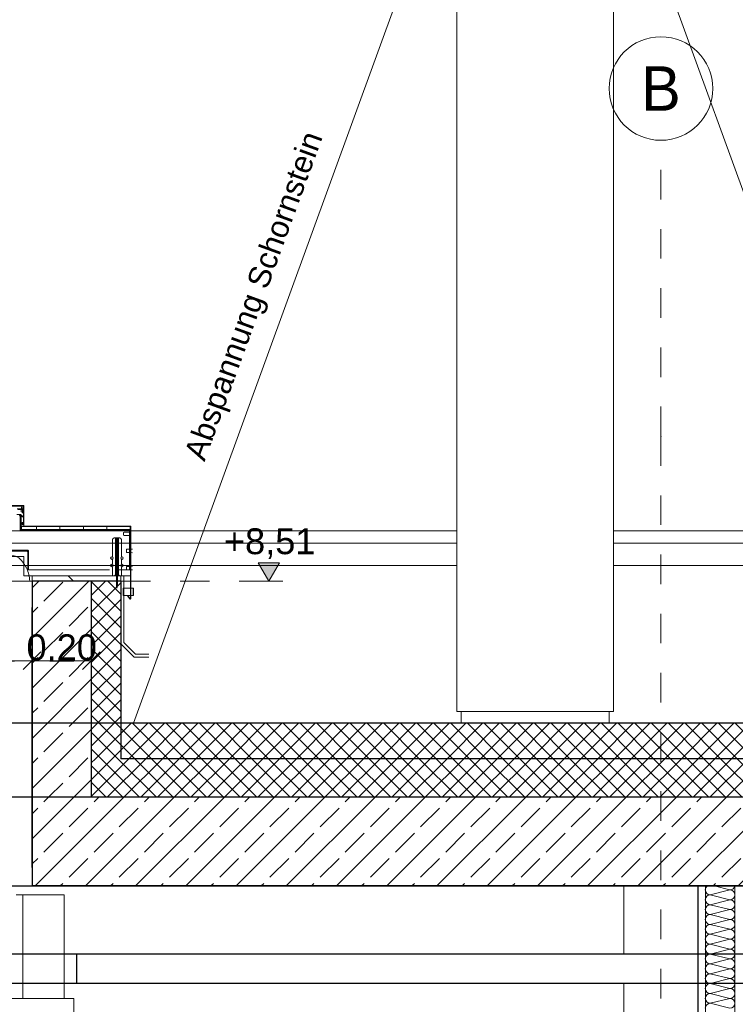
# Model space of a CAD drawing. Header units: metres. Extents: x -20.3 to 39.4, y -22.2 to 2.8.
# Tile 42 of 65: x 13.7 to 16.2, y -3.1 to 0.2. Entities that reach past the tile are written whole.
import ezdxf
from ezdxf.enums import TextEntityAlignment as Align

# ---------------------------------------------------------------- set-up
doc = ezdxf.new("R2010")
doc.units = ezdxf.units.M
doc.header["$LTSCALE"] = 0.4
doc.header["$MEASUREMENT"] = 0
for name, pattern in [('Raster', [0.2, 0.1, -0.05, 0, -0.05]), ('SNIT2', [0.02, 0.01, -0.002, 0.002, -0.002, 0.002, -0.002]), ('Strichlinie eng', [0.115, 0.075, -0.04])]:
    doc.linetypes.add(name, pattern=pattern)
doc.layers.get('0').update_dxf_attribs({"color": 8, "lineweight": 9})
doc.layers.get('Defpoints').update_dxf_attribs({"color": 8, "lineweight": 9})
for name, color, linetype in [('D-ELT GHIW Durchbrüche Bemaßung _ Beschriftung (Rohbau)', 8, 'Continuous'), ('Neubau_0', 8, 'Continuous'), ('Neubau__ GHIW - Attika', 8, 'Continuous'), ('Neubau__ GHIW- Attika Fassade', 8, 'Continuous'), ('Neubau_A-Dach', 8, 'Continuous'), ('Neubau_A-Decken', 8, 'Continuous'), ('Neubau_A-Stützen', 30, 'Continuous'), ('Neubau_A-TB Wände', 8, 'Continuous'), ('Neubau_B-abgehängte Decke', 8, 'Continuous'), ('Neubau_B-Aufbau auf Decke oder Dach', 8, 'Continuous'), ('Neubau_B-Pfosten-Riegel-Fassade', 8, 'Continuous'), ('Neubau_R-Konstruktionsraster gross', 33, 'Continuous'), ('Neubau_S-Linien _ Schraffuren.2D', 8, 'Continuous'), ('Neubau_T-Bemaßung', 8, 'Continuous')]:
    doc.layers.add(name, color=color, linetype=linetype)
doc.layers.add('T-Bemaßung', color=8, linetype='Continuous', lineweight=9)
doc.layers.add('T-Text', color=8, linetype='Continuous', lineweight=9)
doc.styles.add('ERSTELLTER_STIL_1', font='txt')
doc.styles.add('ERSTELLTER_STIL_2', font='arial.ttf')
doc.dimstyles.new('ERSTELLTER_STIL__1', dxfattribs={"dimtxt": 0.0875, "dimasz": 0.059375, "dimexe": 0.18, "dimexo": 0.0625, "dimgap": 0, "dimtad": 1, "dimzin": 0, "dimdsep": 46, "dimtxsty": 'ERSTELLTER_STIL_2', "dimblk": 'ARROWHEAD_6', "dimblk1": 'ARROWHEAD_6', "dimblk2": 'ARROWHEAD_6', "dimcen": 0.09, "dimclrd": 7, "dimclre": 7, "dimclrt": 7, "dimazin": 0, "dimtfac": 1, "dimtdec": 4, "dimtmove": 0, "dimatfit": 3, "dimfxl": 1, "dimtolj": 1, "dimtzin": 0, "dimarcsym": 0})
doc.dimstyles.new('ERSTELLTER_STIL__5', dxfattribs={"dimtxt": 0.0875, "dimasz": 0.059375, "dimexe": 0.18, "dimexo": 0.0625, "dimgap": 0, "dimtad": 1, "dimtih": 1, "dimtoh": 1, "dimzin": 0, "dimdsep": 46, "dimtxsty": 'ERSTELLTER_STIL_2', "dimblk": 'ARROWHEAD_6', "dimblk1": 'ARROWHEAD_6', "dimblk2": 'ARROWHEAD_6', "dimcen": 0.09, "dimclrd": 7, "dimclre": 7, "dimclrt": 7, "dimazin": 0, "dimtfac": 1, "dimtdec": 4, "dimtmove": 0, "dimatfit": 3, "dimfxl": 1, "dimtolj": 1, "dimtzin": 0, "dimarcsym": 0})
pattern_1 = [(45, (388.31789, -10.175), (-0.084852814, 0.084852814), []), (45, (388.27546, -10.13257), (-0.084852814, 0.084852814), [0.09, -0.03])]
pattern_2 = [(45, (388.31789, -10.175), (-0.0282842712, 0.0282842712), []), (135, (388.31789, -10.175), (0.0282842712, 0.0282842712), [])]

# ---------------------------------------------------------------- blocks, each defined once
blk = doc.blocks.new('*X214', base_point=(4547.9313, -0.0469))
at = {"layer": 'Neubau_A-TB Wände', "color": 8, "linetype": 'Continuous', "lineweight": 9}
for p, q in [((4175.7517, 7.4198), (4175.6984, 7.4331)), ((4175.7517, 7.4198), (4175.685, 7.4031)), ((4175.7517, 7.3865), (4175.685, 7.4031)), ((4175.7517, 7.3865), (4175.685, 7.3698)), ((4175.7517, 7.3531), (4175.685, 7.3698)), ((4175.7517, 7.3531), (4175.685, 7.3365)), ((4175.7517, 7.3198), (4175.685, 7.3365)), ((4175.7517, 7.3198), (4175.685, 7.3031)), ((4175.7517, 7.2865), (4175.685, 7.3031)), ((4175.7517, 7.2865), (4175.685, 7.2698)), ((4175.7517, 7.2531), (4175.685, 7.2698)), ((4175.7517, 7.2531), (4175.685, 7.2365)), ((4175.7517, 7.2198), (4175.685, 7.2365)), ((4175.7517, 7.2198), (4175.685, 7.2031)), ((4175.7517, 7.1865), (4175.685, 7.2031)), ((4175.7517, 7.1865), (4175.685, 7.1698)), ((4175.7517, 7.1531), (4175.685, 7.1698)), ((4175.7517, 7.1531), (4175.685, 7.1365)), ((4175.7517, 7.1198), (4175.685, 7.1365)), ((4175.7517, 7.1198), (4175.685, 7.1031)), ((4175.7517, 7.0865), (4175.685, 7.1031)), ((4175.7517, 7.0865), (4175.685, 7.0698)), ((4175.7517, 7.0531), (4175.685, 7.0698)), ((4175.7517, 7.0531), (4175.685, 7.0365)), ((4175.7517, 7.0198), (4175.685, 7.0365))]:
    blk.add_line(p, q, dxfattribs=at)
for centre, start, end in [((4175.685, 7.4198), 126.8699, 180), ((4175.7517, 7.4365), 270, 348.463), ((4175.685, 7.4198), 180, 270), ((4175.685, 7.3865), 90, 180), ((4175.7517, 7.4031), 0, 90), ((4175.7517, 7.4031), 270, 0), ((4175.685, 7.3865), 180, 270), ((4175.685, 7.3531), 90, 180), ((4175.7517, 7.3698), 0, 90), ((4175.7517, 7.3698), 270, 0), ((4175.685, 7.3531), 180, 270), ((4175.685, 7.3198), 90, 180), ((4175.7517, 7.3365), 0, 90), ((4175.7517, 7.3365), 270, 0), ((4175.685, 7.3198), 180, 270), ((4175.685, 7.2865), 90, 180), ((4175.7517, 7.3031), 0, 90), ((4175.7517, 7.3031), 270, 0), ((4175.685, 7.2865), 180, 270), ((4175.685, 7.2531), 90, 180), ((4175.7517, 7.2698), 0, 90), ((4175.7517, 7.2698), 270, 0), ((4175.685, 7.2531), 180, 270), ((4175.685, 7.2198), 90, 180), ((4175.7517, 7.2365), 0, 90), ((4175.7517, 7.2365), 270, 0), ((4175.685, 7.2198), 180, 270), ((4175.685, 7.1865), 90, 180), ((4175.7517, 7.2031), 0, 90), ((4175.7517, 7.2031), 270, 0), ((4175.685, 7.1865), 180, 270), ((4175.685, 7.1531), 90, 180), ((4175.7517, 7.1698), 0, 90), ((4175.7517, 7.1698), 270, 0), ((4175.685, 7.1531), 180, 270), ((4175.685, 7.1198), 90, 180), ((4175.7517, 7.1365), 0, 90), ((4175.7517, 7.1365), 270, 0), ((4175.685, 7.1198), 180, 270), ((4175.685, 7.0865), 90, 180), ((4175.7517, 7.1031), 0, 90), ((4175.7517, 7.1031), 270, 0), ((4175.685, 7.0865), 180, 270), ((4175.685, 7.0531), 90, 180), ((4175.7517, 7.0698), 0, 90), ((4175.7517, 7.0698), 270, 0), ((4175.685, 7.0531), 180, 270), ((4175.685, 7.0198), 90, 180), ((4175.7517, 7.0365), 0, 90), ((4175.7517, 7.0365), 270, 0)]:
    blk.add_arc(centre, 0.0167, start, end, dxfattribs=at)
blk = doc.blocks.new('ARROWHEAD_6')
at = {"color": 0, "linetype": 'Continuous', "lineweight": 0}
for p, q in [((0, 0), (-1, 0)), ((-0.5, -0.5), (0.5, 0.5))]:
    blk.add_line(p, q, dxfattribs=at)
blk = doc.blocks.new('*D266')
at = {"layer": 'Defpoints', "color": 0, "linetype": 'Continuous', "transparency": 16777216}
for p in [(13.78, -1.9338), (9.65, -2.695), (13.78, -2.695)]:
    blk.add_point(p, dxfattribs=at)
at = {"layer": 'Neubau_T-Bemaßung', "linetype": 'Continuous', "lineweight": -2, "transparency": 16777216}
for p, q in [((9.65, -2.6325), (9.65, -1.7538)), ((13.78, -2.6325), (13.78, -1.7538)), ((9.7094, -1.9338), (13.7206, -1.9338))]:
    blk.add_line(p, q, dxfattribs=at)
at = {"layer": 'Neubau_T-Bemaßung', "linetype": 'Continuous', "lineweight": -2, "transparency": 16777216, "xscale": 0.059375, "yscale": 0.059375, "zscale": 0.059375, "rotation": 180}
blk.add_blockref('ARROWHEAD_6', (9.65, -1.9338), dxfattribs=at)
at = {"layer": 'Neubau_T-Bemaßung', "linetype": 'Continuous', "lineweight": -2, "transparency": 16777216, "xscale": 0.059375, "yscale": 0.059375, "zscale": 0.059375}
blk.add_blockref('ARROWHEAD_6', (13.78, -1.9338), dxfattribs=at)
at = {"layer": 'Neubau_T-Bemaßung', "linetype": 'Continuous', "lineweight": 9, "transparency": 16777216, "insert": (11.7115, -1.889), "char_height": 0.0875, "attachment_point": 5, "style": 'ERSTELLTER_STIL_2'}
blk.add_mtext('\\A1;4.13', dxfattribs=at)
blk = doc.blocks.new('*D267')
at = {"layer": 'Defpoints', "color": 0, "linetype": 'Continuous', "transparency": 16777216}
for p in [(13.98, -1.665), (13.98, -1.9338), (13.78, -2.695)]:
    blk.add_point(p, dxfattribs=at)
at = {"layer": 'Neubau_T-Bemaßung', "linetype": 'Continuous', "lineweight": -2, "transparency": 16777216}
for p, q in [((13.98, -1.7275), (13.98, -2.1138)), ((13.78, -2.6325), (13.78, -1.7538)), ((13.8394, -1.9338), (13.9206, -1.9338))]:
    blk.add_line(p, q, dxfattribs=at)
at = {"layer": 'Neubau_T-Bemaßung', "linetype": 'Continuous', "lineweight": -2, "transparency": 16777216, "xscale": 0.059375, "yscale": 0.059375, "zscale": 0.059375, "rotation": 180}
blk.add_blockref('ARROWHEAD_6', (13.78, -1.9338), dxfattribs=at)
at = {"layer": 'Neubau_T-Bemaßung', "linetype": 'Continuous', "lineweight": -2, "transparency": 16777216, "xscale": 0.059375, "yscale": 0.059375, "zscale": 0.059375}
blk.add_blockref('ARROWHEAD_6', (13.98, -1.9338), dxfattribs=at)
at = {"layer": 'Neubau_T-Bemaßung', "linetype": 'Continuous', "lineweight": 9, "transparency": 16777216, "insert": (13.88, -1.8891), "char_height": 0.0875, "attachment_point": 5, "style": 'ERSTELLTER_STIL_2'}
blk.add_mtext('\\A1;0.20', dxfattribs=at)
blk = doc.blocks.new('*D288')
at = {"layer": 'Defpoints', "color": 0, "linetype": 'Continuous', "transparency": 16777216}
for p in [(11.715, -2.695), (21.1401, -2.695), (19.84, -2.925)]:
    blk.add_point(p, dxfattribs=at)
at = {"layer": 'Neubau_T-Bemaßung', "linetype": 'Continuous', "lineweight": -2, "transparency": 16777216}
for p, q in [((21.1401, -2.6356), (21.1401, -2.5762)), ((11.7775, -2.695), (21.3201, -2.695)), ((21.1401, -2.695), (21.1401, -2.6965)), ((19.9025, -2.925), (21.3201, -2.925)), ((21.1401, -2.925), (21.1401, -2.9238)), ((21.1401, -2.9844), (21.1401, -3.0437))]:
    blk.add_line(p, q, dxfattribs=at)
at = {"layer": 'Neubau_T-Bemaßung', "linetype": 'Continuous', "lineweight": -2, "transparency": 16777216, "xscale": 0.059375, "yscale": 0.059375, "zscale": 0.059375}
for p, rotation in [((21.1401, -2.695), 270), ((21.1401, -2.925), 90)]:
    blk.add_blockref('ARROWHEAD_6', p, dxfattribs=dict(at, rotation=rotation))
at = {"layer": 'Neubau_T-Bemaßung', "linetype": 'Continuous', "lineweight": 9, "transparency": 16777216, "insert": (21.1401, -2.8101), "char_height": 0.0875, "attachment_point": 5, "rotation": 90, "style": 'ERSTELLTER_STIL_2'}
blk.add_mtext('\\A1;0.23', dxfattribs=at)
blk = doc.blocks.new('*D289')
at = {"layer": 'Defpoints', "color": 0, "linetype": 'Continuous', "transparency": 16777216}
for p in [(21.1401, -2.395), (23.555, -2.395), (11.715, -2.695)]:
    blk.add_point(p, dxfattribs=at)
at = {"layer": 'Neubau_T-Bemaßung', "linetype": 'Continuous', "lineweight": -2, "transparency": 16777216}
for p, q in [((21.1401, -2.3356), (21.1401, -2.2763)), ((23.4925, -2.395), (20.9601, -2.395)), ((21.1401, -2.395), (21.1401, -2.4317)), ((21.1401, -2.695), (21.1401, -2.6586)), ((11.7775, -2.695), (21.3201, -2.695)), ((21.1401, -2.7544), (21.1401, -2.8137))]:
    blk.add_line(p, q, dxfattribs=at)
at = {"layer": 'Neubau_T-Bemaßung', "linetype": 'Continuous', "lineweight": -2, "transparency": 16777216, "xscale": 0.059375, "yscale": 0.059375, "zscale": 0.059375}
for p, rotation in [((21.1401, -2.395), 270), ((21.1401, -2.695), 90)]:
    blk.add_blockref('ARROWHEAD_6', p, dxfattribs=dict(at, rotation=rotation))
at = {"layer": 'Neubau_T-Bemaßung', "linetype": 'Continuous', "lineweight": 9, "transparency": 16777216, "insert": (21.1401, -2.5451), "char_height": 0.0875, "attachment_point": 5, "rotation": 90, "style": 'ERSTELLTER_STIL_2'}
blk.add_mtext('\\A1;0.30', dxfattribs=at)
blk = doc.blocks.new('*D297')
at = {"layer": 'Defpoints', "color": 0, "linetype": 'Continuous', "transparency": 16777216}
for p in [(11.715, -2.695), (21.4901, -2.695), (23.73, -6.195)]:
    blk.add_point(p, dxfattribs=at)
at = {"layer": 'Neubau_T-Bemaßung', "linetype": 'Continuous', "lineweight": -2, "transparency": 16777216}
for p, q in [((11.7775, -2.695), (21.6701, -2.695)), ((21.4901, -2.7544), (21.4901, -4.335)), ((21.4901, -6.1356), (21.4901, -4.562)), ((23.6675, -6.195), (21.3101, -6.195))]:
    blk.add_line(p, q, dxfattribs=at)
at = {"layer": 'Neubau_T-Bemaßung', "linetype": 'Continuous', "lineweight": -2, "transparency": 16777216, "xscale": 0.059375, "yscale": 0.059375, "zscale": 0.059375}
for p, rotation in [((21.4901, -2.695), 90), ((21.4901, -6.195), 270)]:
    blk.add_blockref('ARROWHEAD_6', p, dxfattribs=dict(at, rotation=rotation))
at = {"layer": 'Neubau_T-Bemaßung', "linetype": 'Continuous', "lineweight": 9, "transparency": 16777216, "insert": (21.4901, -4.4485), "char_height": 0.0875, "attachment_point": 5, "rotation": 90, "style": 'ERSTELLTER_STIL_2'}
blk.add_mtext('\\A1;3.50', dxfattribs=at)
blk = doc.blocks.new('*D298')
at = {"layer": 'Defpoints', "color": 0, "linetype": 'Continuous', "transparency": 16777216}
for p in [(21.4901, -2.395), (23.555, -2.395), (11.715, -2.695)]:
    blk.add_point(p, dxfattribs=at)
at = {"layer": 'Neubau_T-Bemaßung', "linetype": 'Continuous', "lineweight": -2, "transparency": 16777216}
for p, q in [((21.4901, -2.3356), (21.4901, -2.2763)), ((23.4925, -2.395), (21.3101, -2.395)), ((21.4901, -2.395), (21.4901, -2.4317)), ((21.4901, -2.695), (21.4901, -2.6586)), ((11.7775, -2.695), (21.6701, -2.695)), ((21.4901, -2.7544), (21.4901, -2.8137))]:
    blk.add_line(p, q, dxfattribs=at)
at = {"layer": 'Neubau_T-Bemaßung', "linetype": 'Continuous', "lineweight": -2, "transparency": 16777216, "xscale": 0.059375, "yscale": 0.059375, "zscale": 0.059375}
for p, rotation in [((21.4901, -2.395), 270), ((21.4901, -2.695), 90)]:
    blk.add_blockref('ARROWHEAD_6', p, dxfattribs=dict(at, rotation=rotation))
at = {"layer": 'Neubau_T-Bemaßung', "linetype": 'Continuous', "lineweight": 9, "transparency": 16777216, "insert": (21.4901, -2.5451), "char_height": 0.0875, "attachment_point": 5, "rotation": 90, "style": 'ERSTELLTER_STIL_2'}
blk.add_mtext('\\A1;0.30', dxfattribs=at)
blk = doc.blocks.new('*D309')
at = {"layer": 'Defpoints', "color": 0, "linetype": 'Continuous', "transparency": 16777216}
for p in [(5.6129, -3.025), (19.84, -3.025), (33.092, -6.025)]:
    blk.add_point(p, dxfattribs=at)
at = {"layer": 'Neubau_T-Bemaßung', "linetype": 'Continuous', "lineweight": -2, "transparency": 16777216}
for p, q in [((19.7775, -3.025), (5.4329, -3.025)), ((5.6129, -3.0844), (5.6129, -4.415)), ((5.6129, -5.9656), (5.6129, -4.642)), ((33.0295, -6.025), (5.4329, -6.025))]:
    blk.add_line(p, q, dxfattribs=at)
at = {"layer": 'Neubau_T-Bemaßung', "linetype": 'Continuous', "lineweight": -2, "transparency": 16777216, "xscale": 0.059375, "yscale": 0.059375, "zscale": 0.059375}
for p, rotation in [((5.6129, -3.025), 90), ((5.6129, -6.025), 270)]:
    blk.add_blockref('ARROWHEAD_6', p, dxfattribs=dict(at, rotation=rotation))
at = {"layer": 'Neubau_T-Bemaßung', "linetype": 'Continuous', "lineweight": 9, "transparency": 16777216, "insert": (5.6129, -4.5285), "char_height": 0.0875, "attachment_point": 5, "rotation": 90, "style": 'ERSTELLTER_STIL_2'}
blk.add_mtext('\\A1;3.00', dxfattribs=at)
blk = doc.blocks.new('*D310')
at = {"layer": 'Defpoints', "color": 0, "linetype": 'Continuous', "transparency": 16777216}
for p in [(5.7264, -2.925), (19.84, -2.925), (19.84, -3.025)]:
    blk.add_point(p, dxfattribs=at)
at = {"layer": 'Neubau_T-Bemaßung', "linetype": 'Continuous', "lineweight": -2, "transparency": 16777216}
for p, q in [((5.7264, -2.8656), (5.7264, -2.8062)), ((19.7775, -2.925), (5.5464, -2.925)), ((5.7264, -2.925), (5.7264, -3.025)), ((19.7775, -3.025), (5.5464, -3.025)), ((5.7264, -3.0844), (5.7264, -3.1438))]:
    blk.add_line(p, q, dxfattribs=at)
at = {"layer": 'Neubau_T-Bemaßung', "linetype": 'Continuous', "lineweight": -2, "transparency": 16777216, "xscale": 0.059375, "yscale": 0.059375, "zscale": 0.059375}
for p, rotation in [((5.7264, -2.925), 270), ((5.7264, -3.025), 90)]:
    blk.add_blockref('ARROWHEAD_6', p, dxfattribs=dict(at, rotation=rotation))
at = {"layer": 'Neubau_T-Bemaßung', "linetype": 'Continuous', "lineweight": 9, "transparency": 16777216, "insert": (5.6129, -3.1438), "char_height": 0.0875, "attachment_point": 5, "rotation": 90, "style": 'ERSTELLTER_STIL_2'}
blk.add_mtext('\\A1;0.10', dxfattribs=at)
blk = doc.blocks.new('*D311')
at = {"layer": 'Defpoints', "color": 0, "linetype": 'Continuous', "transparency": 16777216}
for p in [(5.6129, -2.695), (11.715, -2.695), (19.84, -2.925)]:
    blk.add_point(p, dxfattribs=at)
at = {"layer": 'Neubau_T-Bemaßung', "linetype": 'Continuous', "lineweight": -2, "transparency": 16777216}
for p, q in [((5.6129, -2.6356), (5.6129, -2.5763)), ((11.6525, -2.695), (5.4329, -2.695)), ((5.6129, -2.695), (5.6129, -2.6965)), ((19.7775, -2.925), (5.4329, -2.925)), ((5.6129, -2.925), (5.6129, -2.9238)), ((5.6129, -2.9844), (5.6129, -3.0437))]:
    blk.add_line(p, q, dxfattribs=at)
at = {"layer": 'Neubau_T-Bemaßung', "linetype": 'Continuous', "lineweight": -2, "transparency": 16777216, "xscale": 0.059375, "yscale": 0.059375, "zscale": 0.059375}
for p, rotation in [((5.6129, -2.695), 270), ((5.6129, -2.925), 90)]:
    blk.add_blockref('ARROWHEAD_6', p, dxfattribs=dict(at, rotation=rotation))
at = {"layer": 'Neubau_T-Bemaßung', "linetype": 'Continuous', "lineweight": 9, "transparency": 16777216, "insert": (5.6129, -2.8101), "char_height": 0.0875, "attachment_point": 5, "rotation": 90, "style": 'ERSTELLTER_STIL_2'}
blk.add_mtext('\\A1;0.23', dxfattribs=at)
blk = doc.blocks.new('*D312')
at = {"layer": 'Defpoints', "color": 0, "linetype": 'Continuous', "transparency": 16777216}
for p in [(5.6129, -2.395), (23.555, -2.395), (11.715, -2.695)]:
    blk.add_point(p, dxfattribs=at)
at = {"layer": 'Neubau_T-Bemaßung', "linetype": 'Continuous', "lineweight": -2, "transparency": 16777216}
for p, q in [((5.6129, -2.3356), (5.6129, -2.2763)), ((23.4925, -2.395), (5.4329, -2.395)), ((5.6129, -2.395), (5.6129, -2.4317)), ((5.6129, -2.695), (5.6129, -2.6586)), ((11.6525, -2.695), (5.4329, -2.695)), ((5.6129, -2.7544), (5.6129, -2.8138))]:
    blk.add_line(p, q, dxfattribs=at)
at = {"layer": 'Neubau_T-Bemaßung', "linetype": 'Continuous', "lineweight": -2, "transparency": 16777216, "xscale": 0.059375, "yscale": 0.059375, "zscale": 0.059375}
for p, rotation in [((5.6129, -2.395), 270), ((5.6129, -2.695), 90)]:
    blk.add_blockref('ARROWHEAD_6', p, dxfattribs=dict(at, rotation=rotation))
at = {"layer": 'Neubau_T-Bemaßung', "linetype": 'Continuous', "lineweight": 9, "transparency": 16777216, "insert": (5.6129, -2.5451), "char_height": 0.0875, "attachment_point": 5, "rotation": 90, "style": 'ERSTELLTER_STIL_2'}
blk.add_mtext('\\A1;0.30', dxfattribs=at)
blk = doc.blocks.new('*D313')
at = {"layer": 'Defpoints', "color": 0, "linetype": 'Continuous', "transparency": 16777216}
for p in [(5.4994, -2.395), (23.555, -2.395), (23.555, -2.395)]:
    blk.add_point(p, dxfattribs=at)
at = {"layer": 'Neubau_T-Bemaßung', "linetype": 'Continuous', "lineweight": -2, "transparency": 16777216}
for p, q in [((5.4994, -2.3356), (5.4994, -2.2763)), ((23.4925, -2.395), (5.3194, -2.395)), ((23.4925, -2.395), (5.3194, -2.395)), ((5.4994, -2.4544), (5.4994, -2.5138))]:
    blk.add_line(p, q, dxfattribs=at)
at = {"layer": 'Neubau_T-Bemaßung', "linetype": 'Continuous', "lineweight": -2, "transparency": 16777216, "xscale": 0.059375, "yscale": 0.059375, "zscale": 0.059375}
for rotation in [270, 90]:
    blk.add_blockref('ARROWHEAD_6', (5.4994, -2.395), dxfattribs=dict(at, rotation=rotation))
at = {"layer": 'Neubau_T-Bemaßung', "linetype": 'Continuous', "lineweight": 9, "transparency": 16777216, "insert": (5.6129, -2.2763), "char_height": 0.0875, "attachment_point": 5, "rotation": 90, "style": 'ERSTELLTER_STIL_2'}
blk.add_mtext('\\A1;0.00', dxfattribs=at)
blk = doc.blocks.new('*D314')
at = {"layer": 'Defpoints', "color": 0, "linetype": 'Continuous', "transparency": 16777216}
for p in [(5.6129, -2.145), (33.092, -2.145), (23.555, -2.395)]:
    blk.add_point(p, dxfattribs=at)
at = {"layer": 'Neubau_T-Bemaßung', "linetype": 'Continuous', "lineweight": -2, "transparency": 16777216}
for p, q in [((5.6129, -2.0856), (5.6129, -2.0263)), ((33.0295, -2.145), (5.4329, -2.145)), ((5.6129, -2.145), (5.6129, -2.1562)), ((23.4925, -2.395), (5.4329, -2.395)), ((5.6129, -2.395), (5.6129, -2.3841)), ((5.6129, -2.4544), (5.6129, -2.5138))]:
    blk.add_line(p, q, dxfattribs=at)
at = {"layer": 'Neubau_T-Bemaßung', "linetype": 'Continuous', "lineweight": -2, "transparency": 16777216, "xscale": 0.059375, "yscale": 0.059375, "zscale": 0.059375}
for p, rotation in [((5.6129, -2.145), 270), ((5.6129, -2.395), 90)]:
    blk.add_blockref('ARROWHEAD_6', p, dxfattribs=dict(at, rotation=rotation))
at = {"layer": 'Neubau_T-Bemaßung', "linetype": 'Continuous', "lineweight": 9, "transparency": 16777216, "insert": (5.6129, -2.2701), "char_height": 0.0875, "attachment_point": 5, "rotation": 90, "style": 'ERSTELLTER_STIL_2'}
blk.add_mtext('\\A1;0.25', dxfattribs=at)
blk = doc.blocks.new('*D318')
at = {"layer": 'Defpoints', "color": 0, "linetype": 'Continuous', "transparency": 16777216}
for p in [(5.9629, -2.695), (11.715, -2.695), (23.73, -6.195)]:
    blk.add_point(p, dxfattribs=at)
at = {"layer": 'Neubau_T-Bemaßung', "linetype": 'Continuous', "lineweight": -2, "transparency": 16777216}
for p, q in [((11.6525, -2.695), (5.7829, -2.695)), ((5.9629, -2.7544), (5.9629, -4.335)), ((5.9629, -6.1356), (5.9629, -4.562)), ((23.6675, -6.195), (5.7829, -6.195))]:
    blk.add_line(p, q, dxfattribs=at)
at = {"layer": 'Neubau_T-Bemaßung', "linetype": 'Continuous', "lineweight": -2, "transparency": 16777216, "xscale": 0.059375, "yscale": 0.059375, "zscale": 0.059375}
for p, rotation in [((5.9629, -2.695), 90), ((5.9629, -6.195), 270)]:
    blk.add_blockref('ARROWHEAD_6', p, dxfattribs=dict(at, rotation=rotation))
at = {"layer": 'Neubau_T-Bemaßung', "linetype": 'Continuous', "lineweight": 9, "transparency": 16777216, "insert": (5.9629, -4.4485), "char_height": 0.0875, "attachment_point": 5, "rotation": 90, "style": 'ERSTELLTER_STIL_2'}
blk.add_mtext('\\A1;3.50', dxfattribs=at)
blk = doc.blocks.new('*D319')
at = {"layer": 'Defpoints', "color": 0, "linetype": 'Continuous', "transparency": 16777216}
for p in [(5.9629, -2.395), (23.555, -2.395), (11.715, -2.695)]:
    blk.add_point(p, dxfattribs=at)
at = {"layer": 'Neubau_T-Bemaßung', "linetype": 'Continuous', "lineweight": -2, "transparency": 16777216}
for p, q in [((5.9629, -2.3356), (5.9629, -2.2763)), ((23.4925, -2.395), (5.7829, -2.395)), ((5.9629, -2.395), (5.9629, -2.4317)), ((5.9629, -2.695), (5.9629, -2.6586)), ((11.6525, -2.695), (5.7829, -2.695)), ((5.9629, -2.7544), (5.9629, -2.8138))]:
    blk.add_line(p, q, dxfattribs=at)
at = {"layer": 'Neubau_T-Bemaßung', "linetype": 'Continuous', "lineweight": -2, "transparency": 16777216, "xscale": 0.059375, "yscale": 0.059375, "zscale": 0.059375}
for p, rotation in [((5.9629, -2.395), 270), ((5.9629, -2.695), 90)]:
    blk.add_blockref('ARROWHEAD_6', p, dxfattribs=dict(at, rotation=rotation))
at = {"layer": 'Neubau_T-Bemaßung', "linetype": 'Continuous', "lineweight": 9, "transparency": 16777216, "insert": (5.9629, -2.5451), "char_height": 0.0875, "attachment_point": 5, "rotation": 90, "style": 'ERSTELLTER_STIL_2'}
blk.add_mtext('\\A1;0.30', dxfattribs=at)
blk = doc.blocks.new('*D320')
at = {"layer": 'Defpoints', "color": 0, "linetype": 'Continuous', "transparency": 16777216}
for p in [(5.8494, -2.395), (23.555, -2.395), (23.555, -2.395)]:
    blk.add_point(p, dxfattribs=at)
at = {"layer": 'Neubau_T-Bemaßung', "linetype": 'Continuous', "lineweight": -2, "transparency": 16777216}
for p, q in [((5.8494, -2.3356), (5.8494, -2.2763)), ((23.4925, -2.395), (5.6694, -2.395)), ((23.4925, -2.395), (5.6694, -2.395)), ((5.8494, -2.4544), (5.8494, -2.5138))]:
    blk.add_line(p, q, dxfattribs=at)
at = {"layer": 'Neubau_T-Bemaßung', "linetype": 'Continuous', "lineweight": -2, "transparency": 16777216, "xscale": 0.059375, "yscale": 0.059375, "zscale": 0.059375}
for rotation in [270, 90]:
    blk.add_blockref('ARROWHEAD_6', (5.8494, -2.395), dxfattribs=dict(at, rotation=rotation))
at = {"layer": 'Neubau_T-Bemaßung', "linetype": 'Continuous', "lineweight": 9, "transparency": 16777216, "insert": (5.9629, -2.2763), "char_height": 0.0875, "attachment_point": 5, "rotation": 90, "style": 'ERSTELLTER_STIL_2'}
blk.add_mtext('\\A1;0.00', dxfattribs=at)

msp = doc.modelspace()

# ---------------------------------------------------------------- hatches: boundary and pattern name
at = {"linetype": 'Continuous', "lineweight": 9}
h = msp.add_hatch(dxfattribs=at)
h.set_pattern_fill('ANSI31_0002', color=256, style=0, pattern_type=2)
h.set_pattern_definition([(90, (12.842, -1.56411), (0.079375, 0), [])])
h.paths.add_polyline_path([(13.7444, -1.4799), (14.1113, -1.4799), (14.1113, -1.4899), (13.7444, -1.4899)])
at = {"linetype": 'Continuous', "lineweight": 25}
h = msp.add_hatch(dxfattribs=at)
h.set_pattern_fill('ANSI31_0002', color=256, style=0, pattern_type=2)
h.set_pattern_definition([(135, (13.92, -1.665), (0.11225, 0.11225), [])])
h.paths.add_polyline_path([(13.78, -1.665), (13.78, -1.647), (14.0647, -1.647), (14.0647, -1.6512), (14.0651, -1.652), (14.0651, -1.665)])
at = {"linetype": 'Continuous', "lineweight": 9}
h = msp.add_hatch(dxfattribs=at)
h.set_pattern_fill('ANSI31_0002', color=256, style=0, pattern_type=2)
h.set_pattern_definition([(90, (12.851514, -1.56411), (0.079375, 0), [])])
h.paths.add_polyline_path([(14.1222, -1.6888), (14.1222, -1.7138), (14.0873, -1.7138), (14.0873, -1.6888)])
at = {"layer": 'Neubau__ GHIW - Attika', "linetype": 'Continuous', "lineweight": 0}
h = msp.add_hatch(dxfattribs=at)
h.set_pattern_fill('BETON__STAHLBETON_0002', color=256, style=0, pattern_type=2)
h.set_pattern_definition(pattern_1)
h.paths.add_polyline_path([(13.78, -2.395), (13.98, -2.395), (13.98, -1.665), (13.78, -1.665)])
at = {"layer": 'Neubau_A-Dach', "linetype": 'Continuous', "lineweight": 0}
h = msp.add_hatch(dxfattribs=at)
h.set_pattern_fill('DÄMMUNG__HART_1_0002', color=256, style=0, pattern_type=2)
h.set_pattern_definition(pattern_2)
h.paths.add_polyline_path([(13.98, -1.665), (13.98, -2.265), (14.08, -2.265), (14.08, -1.665)])
at = {"layer": 'Neubau_A-Decken', "linetype": 'Continuous', "lineweight": 0}
h = msp.add_hatch(dxfattribs=at)
h.set_pattern_fill('BETON__STAHLBETON_0002', color=256, style=0, pattern_type=2)
h.set_pattern_definition(pattern_1)
h.paths.add_polyline_path([(23.555, -2.395), (13.78, -2.395), (13.78, -2.695), (23.555, -2.695)])
at = {"layer": 'Neubau_B-Aufbau auf Decke oder Dach', "linetype": 'Continuous', "lineweight": 0}
h = msp.add_hatch(dxfattribs=at)
h.set_pattern_fill('DÄMMUNG__HART_1_0002', color=256, style=0, pattern_type=2)
h.set_pattern_definition(pattern_2)
h.paths.add_polyline_path([(14.08, -2.265), (23.255, -2.265), (23.255, -2.145), (14.08, -2.145)])
h = msp.add_hatch(dxfattribs=at)
h.set_pattern_fill('DÄMMUNG__HART_1_0002', color=256, style=0, pattern_type=2)
h.set_pattern_definition(pattern_2)
h.paths.add_polyline_path([(13.98, -2.265), (13.98, -2.395), (23.355, -2.395), (23.355, -2.265)])
at = {"layer": 'Neubau_T-Bemaßung', "linetype": 'Continuous', "lineweight": 9}
msp.add_hatch(color=256, dxfattribs=at).paths.add_polyline_path([(14.58, -1.665), (14.6162, -1.6025), (14.5437, -1.6025)])

# ---------------------------------------------------------------- linework, layer by layer
at = {"linetype": 'Continuous', "lineweight": 9}
msp.add_line((13.783, -1.665), (14.08, -1.665), dxfattribs=at)
for points in [[(13.7083, -1.4096), (13.751, -1.4096, -0.414198), (13.7515, -1.4101), (13.7515, -1.4193, -0.414266), (13.7512, -1.4196), (13.7503, -1.4196, -0.414196), (13.75, -1.4193), (13.75, -1.4118, 0.41421), (13.7492, -1.4111), (13.7103, -1.4111, 0.41421)], [(13.7301, -1.4207), (13.7437, -1.4207, 0.439349), (13.744, -1.4204), (13.744, -1.4148, -0.45066), (13.7443, -1.4145), (13.7452, -1.4145, -0.423833), (13.7455, -1.4148), (13.7455, -1.4204, 0.42004), (13.7458, -1.4207), (13.7479, -1.4207, -0.396464), (13.7482, -1.421), (13.7482, -1.4269, 0.425115), (13.7485, -1.4272), (13.7517, -1.4272, -0.43557), (13.752, -1.4275), (13.752, -1.4727, -0.380514), (13.7517, -1.473), (13.747, -1.473, -0.430038), (13.7467, -1.4727), (13.7467, -1.4668, -0.412775), (13.747, -1.4665), (13.7479, -1.4665, -0.412197), (13.7482, -1.4668), (13.7482, -1.4712, 0.434478), (13.7485, -1.4715), (13.7502, -1.4715, 0.440245), (13.7505, -1.4712), (13.7505, -1.429, 0.402718), (13.7502, -1.4287), (13.7485, -1.4287, 0.414289), (13.7482, -1.429), (13.7482, -1.4334, -0.411391), (13.7479, -1.4337), (13.747, -1.4337, -0.422795), (13.7467, -1.4334), (13.7467, -1.429, 0.434744), (13.7464, -1.4287), (13.742, -1.4287, -0.417263), (13.7417, -1.4284), (13.7417, -1.4275, -0.378377), (13.742, -1.4272), (13.7464, -1.4272, 0.460127), (13.7467, -1.4269), (13.7467, -1.4225, 0.412032), (13.7464, -1.4222), (13.7316, -1.4222, 0.411952)], [(13.7285, -1.4393), (13.7392, -1.4393, -0.416007), (13.7422, -1.4422), (13.7422, -1.4877, 0.416508), (13.7452, -1.4907), (14.1092, -1.4907, -0.414214), (14.1122, -1.4937), (14.1122, -1.6268), (14.0717, -1.6268)], [(14.1093, -1.6268), (14.1093, -1.4965, 0.414361), (14.1063, -1.4935), (13.7423, -1.4935, -0.414361), (13.7393, -1.4905), (13.7393, -1.4452, 0.414361), (13.7363, -1.4422)], [(14.0517, -1.5828), (14.0517, -1.5245, -0.198915), (14.0526, -1.5224), (14.0558, -1.5192, -0.203334), (14.058, -1.5183), (14.0754, -1.5183, -0.197634), (14.0776, -1.5192), (14.0808, -1.5224, -0.183766), (14.0817, -1.5245), (14.0817, -1.5829)], [(14.0629, -1.5183, 0.405021), (14.0619, -1.5193), (14.0619, -1.647)], [(14.0648, -1.647), (14.0648, -1.5193, 0.401201), (14.0638, -1.5183)], [(14.0686, -1.647), (14.0686, -1.5193, -0.401201), (14.0696, -1.5183)], [(14.0705, -1.5183, -0.405021), (14.0715, -1.5193), (14.0715, -1.647)], [(14.1093, -1.4989), (14.0993, -1.4991), (14.0906, -1.4993, 0.408629), (14.0887, -1.5013), (14.0887, -1.5083, 0.408635), (14.0906, -1.5103), (14.1028, -1.5106), (14.1093, -1.5107)], [(14.0417, -1.6268), (13.7663, -1.6268, -0.414214), (13.7653, -1.6258), (13.7653, -1.5665, 0.421392), (13.7623, -1.5635), (13.7048, -1.5635, -0.414233)], [(13.7077, -1.5606), (13.7652, -1.5606, -0.414361), (13.7682, -1.5636), (13.7682, -1.6268)], [(14.1193, -1.5569), (14.1093, -1.5571), (14.1006, -1.5573, 0.408629), (14.0987, -1.5593), (14.0987, -1.5663, 0.408635), (14.1006, -1.5683), (14.1128, -1.5686), (14.1193, -1.5687)], [(14.1193, -1.6148), (14.1093, -1.615), (14.1006, -1.6151, 0.408629), (14.0987, -1.6171), (14.0987, -1.6242, 0.408635), (14.1006, -1.6262), (14.1128, -1.6264), (14.1193, -1.6266)]]:
    msp.add_lwpolyline(points, format="xyb", dxfattribs=at)
msp.add_lwpolyline([(13.7422, -1.4439, -0.753554), (13.7455, -1.4429), (13.7482, -1.4472), (13.7473, -1.4477), (13.7447, -1.4435, 0.753554), (13.7432, -1.4439), (13.7432, -1.4781, 0.414213), (13.744, -1.4789), (14.1114, -1.4789, -0.414213), (14.1132, -1.4807), (14.1132, -1.7236, -0.733231), (14.1099, -1.7246), (14.1028, -1.7144), (14.1036, -1.7138), (14.1107, -1.724, 0.733231), (14.1122, -1.7236), (14.1122, -1.4807, 0.414213), (14.1114, -1.4799), (13.744, -1.4799, -0.414213), (13.7422, -1.4781)], format="xyb", close=True, dxfattribs=at)
for points in [[(13.7444, -1.4799), (14.1113, -1.4799), (14.1113, -1.4899), (13.7444, -1.4899)], [(14.0737, -1.6447), (14.0597, -1.6447), (14.0597, -1.647), (14.0737, -1.647)], [(14.1222, -1.6888), (14.0873, -1.6888), (14.0873, -1.7138), (14.1222, -1.7138)]]:
    msp.add_lwpolyline(points, close=True, dxfattribs=at)
at = {"linetype": 'SNIT2', "lineweight": 9}
msp.add_lwpolyline([(13.701, -1.5735), (13.701, -1.582, -0.280115), (13.7368, -1.5875, -0.19603), (13.7721, -1.6643)], format="xyb", dxfattribs=at)
at = {"linetype": 'Continuous', "lineweight": 9}
for points in [[(14.0517, -1.6078), (14.0517, -1.5908)], [(14.0817, -1.5907), (14.0817, -1.6079)], [(14.0817, -1.6157), (14.0817, -1.647), (14.0517, -1.647), (14.0517, -1.6158)], [(13.78, -1.8248), (13.78, -1.647), (14.09, -1.647), (14.09, -1.8245)], [(14.0641, -1.6531), (14.0693, -1.6542)], [(14.0641, -1.6552), (14.0693, -1.6564)], [(14.0641, -1.6574), (14.0693, -1.6585)], [(14.0641, -1.6595), (14.0693, -1.6607)], [(14.0641, -1.6617), (14.0693, -1.6628)], [(14.0641, -1.6638), (14.0693, -1.665)], [(14.0647, -1.647), (14.0647, -1.6512), (14.0651, -1.652), (14.0651, -1.6824), (14.0667, -1.6887), (14.0683, -1.6824), (14.0683, -1.652), (14.0687, -1.6512), (14.0687, -1.647)], [(14.08, -1.647), (14.08, -1.8239)], [(14.0641, -1.666), (14.0693, -1.6671)], [(14.0641, -1.6681), (14.0693, -1.6693)], [(14.0641, -1.6703), (14.0693, -1.6714)], [(14.0641, -1.6724), (14.0693, -1.6736)], [(14.0641, -1.6746), (14.0693, -1.6757)], [(14.0641, -1.6767), (14.0693, -1.6779)], [(14.0641, -1.6789), (14.0693, -1.68)], [(14.0641, -1.681), (14.0693, -1.6822)], [(14.0645, -1.6832), (14.0688, -1.6843)], [(14.08, -1.824), (14.08, -1.8769), (14.1249, -1.9217), (14.1746, -1.9217)], [(14.09, -1.8245), (14.09, -1.8727), (14.1289, -1.9116), (14.1746, -1.9116)], [(13.78, -1.8437), (13.78, -2.0044)]]:
    msp.add_lwpolyline(points, dxfattribs=at)
for centre, radius in [((14.0498, -1.5868), 0.00444), ((14.0668, -1.5868), 0.00222), ((14.0838, -1.5868), 0.00444), ((14.0498, -1.6118), 0.00444), ((14.0668, -1.6118), 0.00222), ((14.0838, -1.6118), 0.00444)]:
    msp.add_circle(centre, radius, dxfattribs=at)
msp.add_arc((14.0667, -1.6529), 0.00954, 59.1843, 120.8157, dxfattribs=at)
at = {"layer": 'D-ELT GHIW Durchbrüche Bemaßung _ Beschriftung (Rohbau)', "linetype": 'Continuous', "lineweight": 9}
for p, q in [((15.215, 0.855), (14.1231, -2.145)), ((15.745, 0.855), (16.8369, -2.145))]:
    msp.add_line(p, q, dxfattribs=at)
at = {"layer": 'Neubau_0', "linetype": 'Continuous', "lineweight": 9}
for p, q in [((15.215, -2.105), (15.215, 2.475)), ((15.745, -2.105), (15.745, 2.475)), ((15.215, -2.105), (15.745, -2.105)), ((15.23, -2.145), (15.23, -2.105)), ((15.73, -2.145), (15.73, -2.105))]:
    msp.add_line(p, q, dxfattribs=at)
at = {"layer": 'Neubau__ GHIW - Attika', "linetype": 'Continuous', "lineweight": 9}
msp.add_line((9.65, -1.665), (13.78, -1.665), dxfattribs=at)
at = {"layer": 'Neubau__ GHIW - Attika', "linetype": 'Continuous', "lineweight": 25}
for p, q in [((13.78, -1.665), (13.78, -2.395)), ((13.98, -1.665), (13.78, -1.665))]:
    msp.add_line(p, q, dxfattribs=at)
at = {"layer": 'Neubau__ GHIW - Attika', "linetype": 'Continuous', "lineweight": 25, "flags": 128}
msp.add_lwpolyline([(13.98, -1.665), (13.98, -2.265), (13.98, -2.395)], dxfattribs=at)
at = {"layer": 'Neubau__ GHIW- Attika Fassade', "linetype": 'Continuous', "lineweight": 9}
for p, q in [((15.215, -1.4949), (-0.58, -1.4949)), ((24.01, -1.4949), (15.745, -1.4949)), ((15.215, -1.537), (0.2077, -1.537)), ((23.2223, -1.537), (15.745, -1.537)), ((15.215, -1.612), (0.2077, -1.612)), ((23.2223, -1.612), (15.745, -1.612))]:
    msp.add_line(p, q, dxfattribs=at)
at = {"layer": 'Neubau_A-Dach', "linetype": 'Continuous', "lineweight": 25}
for p, q in [((14.08, -1.665), (13.98, -1.665)), ((14.08, -1.665), (14.08, -2.145)), ((14.08, -2.145), (14.08, -2.265))]:
    msp.add_line(p, q, dxfattribs=at)
at = {"layer": 'Neubau_A-Decken', "linetype": 'Continuous', "lineweight": 25}
for p in [(13.78, -2.395), (16.03, -2.695)]:
    msp.add_line(p, (13.78, -2.695), dxfattribs=at)
at = {"layer": 'Neubau_A-Decken', "linetype": 'Continuous', "lineweight": 15}
msp.add_line((9.65, -2.695), (13.78, -2.695), dxfattribs=at)
at = {"layer": 'Neubau_A-Decken', "linetype": 'Continuous', "lineweight": 25, "flags": 128}
for points in [[(23.555, -2.395), (23.355, -2.395), (13.98, -2.395), (13.78, -2.395)], [(16.18, -2.695), (16.1675, -2.695), (16.155, -2.695), (16.055, -2.695), (16.0425, -2.695), (16.03, -2.695)]]:
    msp.add_lwpolyline(points, dxfattribs=at)
at = {"layer": 'Neubau_A-Stützen', "linetype": 'Continuous', "lineweight": 9}
for p, q in [((15.78, -2.925), (15.78, -2.695)), ((15.78, -6.025), (15.78, -3.025))]:
    msp.add_line(p, q, dxfattribs=at)
at = {"layer": 'Neubau_A-TB Wände', "linetype": 'Continuous', "lineweight": 25}
for p, q in [((16.03, -2.695), (16.03, -2.925)), ((16.03, -2.925), (16.03, -3.025)), ((16.03, -3.025), (16.03, -6.025))]:
    msp.add_line(p, q, dxfattribs=at)
at = {"layer": 'Neubau_A-TB Wände', "linetype": 'Continuous', "lineweight": 15}
for p, q in [((16.055, -2.695), (16.055, -6.195)), ((16.155, -2.695), (16.155, -6.195))]:
    msp.add_line(p, q, dxfattribs=at)
at = {"layer": 'Neubau_B-abgehängte Decke', "linetype": 'Continuous', "lineweight": 9}
for p, q in [((13.8886, -2.925), (13.93, -2.925)), ((13.8886, -3.025), (13.93, -3.025))]:
    msp.add_line(p, q, dxfattribs=at)
at = {"layer": 'Neubau_B-abgehängte Decke', "linetype": 'Continuous', "lineweight": 25}
for p, q in [((13.93, -2.925), (13.93, -3.025)), ((16.03, -2.925), (13.93, -2.925)), ((16.03, -3.025), (13.93, -3.025))]:
    msp.add_line(p, q, dxfattribs=at)
at = {"layer": 'Neubau_B-Aufbau auf Decke oder Dach', "linetype": 'Continuous', "lineweight": 25}
for p, q in [((23.255, -2.145), (14.08, -2.145)), ((23.255, -2.265), (14.08, -2.265))]:
    msp.add_line(p, q, dxfattribs=at)
at = {"layer": 'Neubau_B-Pfosten-Riegel-Fassade', "linetype": 'Continuous', "lineweight": 15}
for p, q in [((13.7266, -2.725), (13.7486, -2.725)), ((13.9206, -3.075), (13.6896, -3.075))]:
    msp.add_line(p, q, dxfattribs=at)
at = {"layer": 'Neubau_B-Pfosten-Riegel-Fassade', "linetype": 'Continuous', "lineweight": 9}
for p, q in [((13.7486, -2.725), (13.8886, -2.725)), ((13.7486, -3.075), (13.7486, -2.725)), ((13.8886, -3.075), (13.8886, -2.725))]:
    msp.add_line(p, q, dxfattribs=at)
at = {"layer": 'Neubau_B-Pfosten-Riegel-Fassade', "linetype": 'Continuous', "lineweight": 15, "flags": 128}
msp.add_lwpolyline([(13.9206, -3.075), (13.9206, -3.105), (13.9206, -3.135)], dxfattribs=at)
at = {"layer": 'Neubau_R-Konstruktionsraster gross', "linetype": 'Raster', "lineweight": 9}
for q in [(15.905, -0.175), (15.905, -15.175)]:
    msp.add_line((15.905, -1.175), q, dxfattribs=at)
at = {"layer": 'Neubau_R-Konstruktionsraster gross', "linetype": 'Continuous', "lineweight": 9, "flags": 128}
msp.add_lwpolyline([(15.905, -0.175, 1), (15.905, 0.175, 1)], format="xyb", close=True, dxfattribs=at)
at = {"layer": 'Neubau_R-Konstruktionsraster gross', "linetype": 'Raster', "lineweight": 9}
msp.add_point((15.905, -1.175), dxfattribs=at)
msp.add_point((15.905, -1.175), dxfattribs=at)
at = {"layer": 'Neubau_S-Linien _ Schraffuren.2D', "linetype": 'Continuous', "lineweight": 15, "flags": 128}
msp.add_lwpolyline([(9.3168, -1.4789), (9.678, -1.4789), (9.678, -1.4096), (13.752, -1.4096), (13.752, -1.4789), (14.1132, -1.4789), (14.1132, -1.647), (13.752, -1.647), (13.752, -1.582), (9.678, -1.582), (9.678, -1.647), (9.3168, -1.647)], close=True, dxfattribs=at)
at = {"layer": 'Neubau_T-Bemaßung', "linetype": 'Continuous', "lineweight": 9}
for p, q in [((14.58, -1.665), (14.5437, -1.6025)), ((14.5437, -1.6025), (14.6162, -1.6025)), ((14.6162, -1.6025), (14.58, -1.665)), ((14.58, -1.665), (14.5331, -1.665)), ((14.58, -1.665), (14.6269, -1.665))]:
    msp.add_line(p, q, dxfattribs=at)
at = {"layer": 'T-Bemaßung', "linetype": 'Strichlinie eng', "lineweight": 9}
msp.add_line((14.08, -1.665), (14.58, -1.665), dxfattribs=at)

# ---------------------------------------------------------------- block references
at = {"layer": 'Neubau_A-TB Wände', "lineweight": 0}
msp.add_blockref('*X214', (388.3179, -10.175), dxfattribs=at)

# ---------------------------------------------------------------- texts
at = {"layer": 'Neubau_R-Konstruktionsraster gross', "style": 'ERSTELLTER_STIL_1'}
msp.add_text('B', height=0.15, dxfattribs=at).set_placement((15.905, 0.075), align=Align.TOP_CENTER)
at = {"layer": 'Neubau_T-Bemaßung', "lineweight": 9, "insert": (14.4282, -1.59), "char_height": 0.0875, "attachment_point": 7, "style": 'ERSTELLTER_STIL_2'}
msp.add_mtext('\\A1;+8,51', dxfattribs=at)
at = {"layer": 'T-Text', "linetype": 'Continuous', "lineweight": 9, "insert": (14.584, -0.7206), "char_height": 0.075, "attachment_point": 8, "rotation": 70, "style": 'ERSTELLTER_STIL_2'}
msp.add_mtext('\\A1;Abspannung Schornstein', dxfattribs=at)

# ---------------------------------------------------------------- dimensions: what is measured, and where the dimension line sits
at = {"layer": 'Neubau_T-Bemaßung', "linetype": 'Continuous', "lineweight": 9}
for base, p1, p2, picture, middle in [((13.98, -1.9338), (13.78, -2.695), (13.98, -1.665), '*D267', (13.88, -1.9338)), ((13.78, -1.9338), (9.65, -2.695), (13.78, -2.695), '*D266', (11.7115, -1.9338))]:
    dim = msp.add_linear_dim(base=base, p1=p1, p2=p2, dimstyle='ERSTELLTER_STIL__5', override={"dimclrd": 256, "dimclre": 256, "dimclrt": 256}, dxfattribs=at)
    dim.commit()
    dim.dimension.update_dxf_attribs({"geometry": picture, "text_midpoint": middle, "dimtype": 160})
for base, p1, p2, picture, middle in [((5.6129, -2.145), (23.555, -2.395), (33.092, -2.145), '*D314', (5.6129, -2.2701)), ((5.4993894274, -2.395), (23.555, -2.395), (23.555, -2.395), '*D313', (5.6128827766, -2.27625)), ((5.8493894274, -2.395), (23.555, -2.395), (23.555, -2.395), '*D320', (5.9628827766, -2.27625)), ((5.6129, -2.395), (11.715, -2.695), (23.555, -2.395), '*D312', (5.6129, -2.5451)), ((5.9629, -2.395), (11.715, -2.695), (23.555, -2.395), '*D319', (5.9629, -2.5451)), ((21.1401, -2.395), (11.715, -2.695), (23.555, -2.395), '*D289', (21.1401, -2.5451)), ((21.4901, -2.395), (11.715, -2.695), (23.555, -2.395), '*D298', (21.4901, -2.5451)), ((5.6129, -2.695), (19.84, -2.925), (11.715, -2.695), '*D311', (5.6129, -2.8101)), ((21.1401, -2.695), (19.84, -2.925), (11.715, -2.695), '*D288', (21.1401, -2.8101)), ((5.9629, -2.695), (23.73, -6.195), (11.715, -2.695), '*D318', (5.9629, -4.4485)), ((21.4901, -2.695), (23.73, -6.195), (11.715, -2.695), '*D297', (21.4901, -4.4485)), ((5.7264, -2.925), (19.84, -3.025), (19.84, -2.925), '*D310', (5.6129, -3.1438)), ((5.6129, -3.025), (33.092, -6.025), (19.84, -3.025), '*D309', (5.6129, -4.5285))]:
    dim = msp.add_linear_dim(base=base, p1=p1, p2=p2, angle=90, dimstyle='ERSTELLTER_STIL__1', override={"dimclrd": 256, "dimclre": 256, "dimclrt": 256}, dxfattribs=at)
    dim.commit()
    dim.dimension.update_dxf_attribs({"geometry": picture, "text_midpoint": middle, "dimtype": 160, "text_rotation": 90})

doc.saveas('drawing.dxf')
